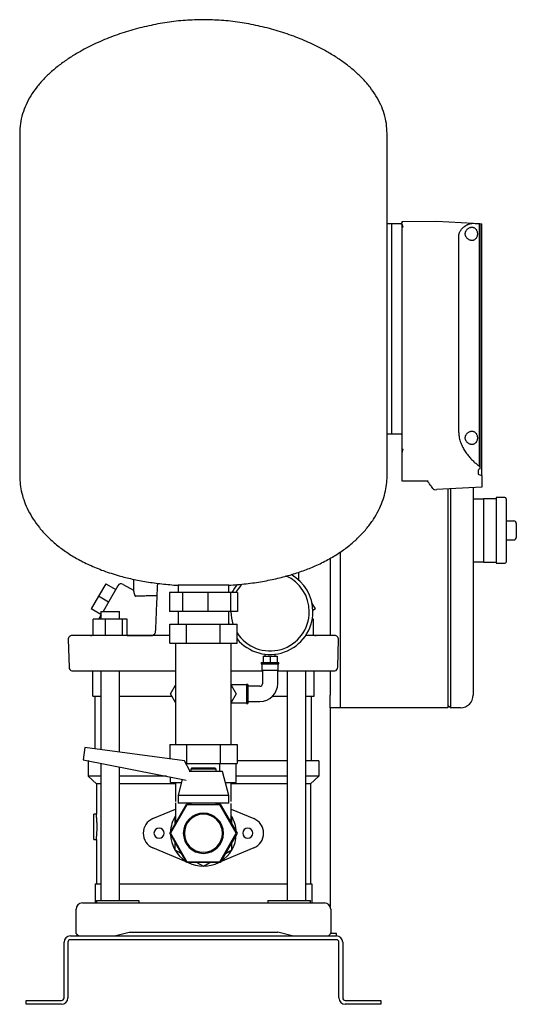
# Model space of a CAD drawing. Header units: millimetres. Extents: x 12 to 1248, y 11 to 788.
# Tile 3 of 3: x 856 to 1248, y 11 to 788. Entities that reach past the tile are written whole.
import ezdxf

# ---------------------------------------------------------------- set-up
doc = ezdxf.new("R2010")
doc.units = ezdxf.units.MM

msp = doc.modelspace()

# ---------------------------------------------------------------- linework, layer by layer
at = {"color": 7, "linetype": 'Continuous', "lineweight": 25}
for p, q in [((856.04, 698.31), (856.04, 427.72)), ((1146.04, 427.72), (1146.04, 698.31)), ((1149.84, 627.12), (1146.04, 627.12)), ((1149.84, 461.12), (1149.84, 627.12)), ((1157.84, 627.12), (1149.84, 627.12)), ((1157.84, 628.95), (1184.91, 629)), ((1157.84, 628.12), (1157.84, 628.95)), ((1157.84, 627), (1157.84, 627.12)), ((1157.84, 626.01), (1157.84, 626.27)), ((1157.84, 446.87), (1157.84, 626.01)), ((1184.96, 629), (1214.32, 627.46)), ((1218.61, 627.23), (1218.61, 435.86)), ((1218.61, 627.23), (1219.29, 627.2)), ((1219.29, 627.2), (1219.29, 435.12)), ((1219.29, 627.2), (1220.84, 627.12)), ((1220.84, 428.34), (1220.84, 627.12)), ((1202.64, 462.37), (1202.64, 617.12)), ((1149.84, 461.12), (1146.04, 461.12)), ((1156.84, 461.12), (1149.84, 461.12)), ((1157.84, 435.95), (1157.84, 446.87)), ((1157.84, 424.19), (1157.84, 435.95)), ((1217.83, 432.7), (1217.83, 429.45)), ((1219.29, 435.12), (1219.29, 433.63)), ((1220.84, 428.34), (1220.84, 419.12)), ((1157.71, 424.13), (1178.17, 424.09)), ((1178.17, 424.09), (1178.46, 424.16)), ((1183.35, 417.24), (1184.91, 417.23)), ((1220.84, 419.12), (1184.96, 417.24)), ((1194.04, 417.71), (1194.04, 265.12)), ((1196.04, 417.82), (1196.04, 265.12)), ((1214.04, 418.76), (1214.04, 265.12)), ((1214.04, 410.12), (1222.04, 410.12)), ((1232.04, 410.12), (1222.04, 410.12)), ((1222.04, 410.12), (1222.04, 400.12)), ((1239.04, 411.12), (1232.04, 411.12)), ((1232.04, 411.12), (1232.04, 385.12)), ((1240.04, 410.12), (1240.04, 360.12)), ((1222.04, 400.12), (1222.04, 385.12)), ((1240.04, 392.62), (1246.04, 392.62)), ((1248.04, 390.62), (1248.04, 379.62)), ((1222.04, 385.12), (1222.04, 370.12)), ((1232.04, 385.12), (1232.04, 359.12)), ((1240.04, 377.62), (1246.04, 377.62)), ((1109.04, 367.94), (1109.04, 265.12)), ((1109.04, 367.94), (1109.04, 255.12)), ((1222.04, 370.12), (1222.04, 360.12)), ((1101.04, 362.99), (1101.04, 302.12)), ((1222.04, 360.12), (1214.04, 360.12)), ((1222.04, 360.12), (1232.04, 360.12)), ((1232.04, 359.12), (1239.04, 359.12)), ((1076.04, 352.05), (1076.04, 346.2)), ((924.08, 343.03), (918.33, 333.07)), ((924.08, 343.03), (931.87, 338.53)), ((937.63, 342.52), (945.79, 337.81)), ((945.79, 346.57), (945.79, 337.81)), ((933.54, 341.42), (926.34, 328.96)), ((974.21, 336.12), (974.21, 321.12)), ((984.56, 336.12), (974.21, 336.12)), ((981.04, 341.75), (981.04, 336.12)), ((981.21, 341.75), (981.04, 341.75)), ((1021.04, 341.75), (981.21, 341.75)), ((984.56, 336.12), (984.56, 321.12)), ((1004.57, 336.12), (984.56, 336.12)), ((1004.57, 336.12), (1004.57, 321.12)), ((1022.5, 336.12), (1004.57, 336.12)), ((1021.04, 336.12), (1021.04, 341.75)), ((1022.5, 336.12), (1022.5, 321.12)), ((1027.86, 336.12), (1022.5, 336.12)), ((1027.86, 336.12), (1027.86, 321.12)), ((918.33, 333.07), (912.58, 323.11)), ((926.12, 328.57), (918.33, 333.07)), ((926.34, 328.96), (921.81, 321.12)), ((1089.49, 323.11), (1086.69, 327.97)), ((920.19, 318.72), (912.58, 323.11)), ((920.19, 321.12), (920.19, 315.12)), ((920.19, 321.12), (926.9, 321.12)), ((926.9, 321.12), (934.79, 321.12)), ((934.79, 315.12), (934.79, 321.12)), ((984.56, 321.12), (974.21, 321.12)), ((981.04, 321.12), (981.04, 311.12)), ((1004.57, 321.12), (984.56, 321.12)), ((1022.5, 321.12), (1004.57, 321.12)), ((1021.04, 311.12), (1021.04, 321.12)), ((1027.86, 321.12), (1022.5, 321.12)), ((1022.74, 321.12), (1022.74, 320.92)), ((1089.49, 323.11), (1087.42, 321.92)), ((914.11, 302.12), (914.11, 315.12)), ((923.9, 315.12), (914.11, 315.12)), ((919.24, 316.64), (919.03, 316.29)), ((923.9, 302.12), (923.9, 315.12)), ((937.29, 315.12), (923.9, 315.12)), ((937.29, 302.12), (937.29, 315.12)), ((940.88, 315.12), (937.29, 315.12)), ((940.88, 302.12), (940.88, 315.12)), ((974.48, 296.12), (974.48, 311.12)), ((974.48, 311.12), (987.76, 311.12)), ((987.76, 296.12), (987.76, 311.12)), ((987.76, 311.12), (1014.31, 311.12)), ((1014.31, 296.12), (1014.31, 311.12)), ((1014.31, 311.12), (1027.59, 311.12)), ((1021.39, 311.12), (1021.04, 312.37)), ((1027.59, 296.12), (1027.59, 311.12)), ((1087.96, 315.12), (1086.93, 315.12)), ((1087.96, 302.12), (1087.96, 315.12)), ((1087.96, 302.43), (1087.96, 315.12)), ((1087.96, 315.12), (1087.96, 315.12)), ((963.09, 305.14), (962.94, 304.25)), ((894.38, 299.04), (894.96, 277.04)), ((911.44, 302.12), (897.38, 302.12)), ((974.48, 302.12), (918.77, 302.12)), ((940.88, 302.12), (960.95, 302.12)), ((940.88, 302.12), (960.17, 302.12)), ((974.48, 296.12), (987.76, 296.12)), ((979.04, 296.12), (979.04, 281.12)), ((987.76, 296.12), (1014.31, 296.12)), ((1014.31, 296.12), (1027.59, 296.12)), ((1023.04, 281.12), (1023.04, 296.12)), ((1083.3, 302.12), (1081.71, 302.12)), ((1089.8, 302.12), (1090.04, 302.12)), ((1104.69, 302.12), (1090.63, 302.12)), ((1107.11, 277.04), (1107.69, 299.04)), ((979.04, 281.12), (979.04, 231.12)), ((1023.04, 231.12), (1023.04, 281.12)), ((1046.69, 280.92), (1046.69, 279.92)), ((1046.69, 280.92), (1053.69, 280.92)), ((1046.69, 279.92), (1053.69, 279.92)), ((1047.19, 279.92), (1047.19, 274.92)), ((1048.19, 285.92), (1048.19, 280.92)), ((1048.19, 285.92), (1053.69, 285.92)), ((1049.59, 287.42), (1049.59, 285.92)), ((1053.69, 285.92), (1053.69, 280.92)), ((1053.69, 285.92), (1059.19, 285.92)), ((1053.69, 280.92), (1060.69, 280.92)), ((1053.69, 279.92), (1060.69, 279.92)), ((1057.79, 285.92), (1057.79, 287.42)), ((1059.19, 285.92), (1059.19, 280.92)), ((1060.19, 274.92), (1060.19, 279.92)), ((1060.69, 279.92), (1060.69, 280.92)), ((913.69, 254.22), (913.69, 274.22)), ((920.19, 274.22), (920.19, 212.11)), ((934.79, 210.18), (934.79, 274.22)), ((1047.19, 274.92), (1053.69, 274.92)), ((1047.69, 274.92), (1047.69, 264.12)), ((1053.69, 274.92), (1060.19, 274.92)), ((1059.69, 264.12), (1059.69, 274.92)), ((1067.28, 274.22), (1067.28, 93.12)), ((1081.88, 93.12), (1081.88, 274.22)), ((1088.39, 254.22), (1088.39, 274.22)), ((1101.04, 274.22), (1101.04, 255.12)), ((1194.04, 265.12), (1194.04, 245.12)), ((1196.04, 265.12), (1196.04, 245.12)), ((1214.04, 265.12), (1214.04, 255.12)), ((975.05, 256.12), (979.04, 263.01)), ((1035.19, 263.12), (1023.04, 263.12)), ((1023.04, 263.01), (1027.02, 256.12)), ((1036.19, 263.62), (1035.19, 263.62)), ((1035.19, 263.62), (1035.19, 256.12)), ((1036.19, 263.62), (1036.19, 256.12)), ((1045.69, 262.12), (1036.19, 262.12)), ((913.69, 254.22), (920.19, 254.22)), ((915.69, 212.71), (915.69, 254.22)), ((934.79, 254.22), (976.15, 254.22)), ((979.04, 249.22), (975.05, 256.12)), ((1027.02, 256.12), (1023.04, 249.22)), ((1023.04, 249.12), (1035.19, 249.12)), ((1035.19, 256.12), (1035.19, 248.62)), ((1036.19, 256.12), (1036.19, 248.62)), ((1036.19, 250.12), (1045.69, 250.12)), ((1055.58, 254.22), (1067.28, 254.22)), ((1081.88, 254.22), (1088.39, 254.22)), ((1086.39, 203.12), (1086.39, 254.22)), ((1101.04, 245.12), (1101.04, 255.12)), ((1109.04, 255.12), (1109.04, 245.12)), ((1035.19, 248.62), (1036.19, 248.62)), ((1101.04, 245.12), (1101.04, 88.29)), ((1109.04, 245.12), (1101.04, 245.12)), ((1194.04, 245.12), (1109.04, 245.12)), ((1196.04, 245.12), (1194.04, 247.12)), ((1204.04, 245.12), (1196.04, 245.12)), ((979.04, 231.12), (979.04, 216.12)), ((1023.04, 216.12), (1023.04, 231.12)), ((907.44, 213.8), (906.13, 203.92)), ((986.2, 203.35), (907.44, 213.8)), ((974.48, 216.12), (974.48, 204.91)), ((974.48, 216.12), (987.76, 216.12)), ((987.76, 216.12), (987.76, 201.12)), ((987.76, 216.12), (1014.31, 216.12)), ((1014.31, 216.12), (1014.31, 201.12)), ((1014.31, 216.12), (1027.59, 216.12)), ((1027.59, 216.12), (1027.59, 201.12)), ((906.13, 203.92), (983.39, 188.9)), ((910.04, 203.12), (910.04, 191.12)), ((910.25, 203.12), (910.04, 203.12)), ((990.6, 194.77), (986.2, 203.35)), ((1067.28, 203.12), (1027.59, 203.12)), ((1092.04, 203.12), (1081.88, 203.12)), ((1092.04, 203.12), (1092.04, 191.12)), ((920.19, 201.18), (920.19, 93.12)), ((934.79, 93.12), (934.79, 198.34)), ((987.35, 201.12), (987.76, 201.12)), ((987.76, 201.12), (1014.31, 201.12)), ((988.04, 199.75), (988.04, 201.12)), ((1001.04, 194.77), (989.85, 194.77)), ((992.04, 197.77), (991.04, 196.77)), ((991.04, 196.77), (991.04, 194.77)), ((1001.04, 196.77), (991.04, 196.77)), ((992.04, 197.77), (1001.04, 197.77)), ((1001.04, 197.77), (1010.04, 197.77)), ((1011.04, 196.77), (1001.04, 196.77)), ((1016.04, 194.77), (1001.04, 194.77)), ((1011.04, 196.77), (1010.04, 197.77)), ((1011.04, 194.77), (1011.04, 196.77)), ((1014.03, 194.77), (1014.03, 201.12)), ((1014.31, 201.12), (1027.59, 201.12)), ((1021.04, 176.02), (1016.04, 194.77)), ((1027.02, 186.12), (1027.02, 201.12)), ((920.19, 191.12), (910.04, 191.12)), ((916.54, 185.12), (910.04, 191.12)), ((971.98, 191.12), (934.79, 191.12)), ((975.05, 186.12), (975.05, 190.52)), ((984.41, 188.67), (981.04, 176.02)), ((983.39, 188.9), (987.52, 187.96)), ((1067.28, 191.12), (1027.02, 191.12)), ((1092.04, 191.12), (1081.88, 191.12)), ((1085.54, 185.12), (1092.04, 191.12)), ((920.19, 185.12), (916.54, 185.12)), ((916.54, 185.12), (916.54, 161.12)), ((979.04, 185.12), (934.79, 185.12)), ((975.05, 186.12), (983.73, 186.12)), ((979.04, 186.12), (979.04, 171.12)), ((1018.34, 186.12), (1027.02, 186.12)), ((1023.04, 171.12), (1023.04, 186.12)), ((1067.28, 185.12), (1023.04, 185.12)), ((1085.54, 185.12), (1081.88, 185.12)), ((1085.54, 185.12), (1085.54, 106.12)), ((981.04, 176.02), (981.04, 169.77)), ((1001.04, 176.02), (981.04, 176.02)), ((1021.04, 176.02), (1001.04, 176.02)), ((1021.04, 169.77), (1021.04, 176.02)), ((961.21, 157.65), (979.04, 165.1)), ((974.48, 146.12), (987.76, 169.12)), ((988.04, 168.62), (975.05, 146.12)), ((979.04, 170.21), (979.04, 154.01)), ((1001.04, 169.77), (981.04, 169.77)), ((987.76, 169.12), (991.04, 169.12)), ((1014.03, 168.62), (988.04, 168.62)), ((991.04, 169.77), (991.04, 168.62)), ((1021.04, 169.77), (1001.04, 169.77)), ((1011.04, 168.62), (1011.04, 169.77)), ((1011.04, 169.12), (1014.31, 169.12)), ((1027.02, 146.12), (1014.03, 168.62)), ((1014.31, 169.12), (1027.59, 146.12)), ((1023.04, 154.01), (1023.04, 169.5)), ((1023.04, 165.1), (1040.86, 157.65)), ((916.54, 161.12), (914.54, 161.12)), ((914.54, 151.12), (914.54, 161.12)), ((979.04, 159.39), (978.54, 159.11)), ((978.54, 159.11), (978.54, 153.14)), ((1023.54, 159.11), (1023.04, 159.39)), ((1023.54, 153.14), (1023.54, 159.11)), ((914.54, 141.12), (914.54, 151.12)), ((914.54, 141.12), (916.54, 141.12)), ((916.54, 141.12), (916.54, 106.12)), ((987.76, 123.12), (974.48, 146.12)), ((975.05, 146.12), (988.04, 123.62)), ((1014.03, 123.62), (1027.02, 146.12)), ((1027.59, 146.12), (1014.31, 123.12)), ((987.47, 123.6), (961.21, 134.58)), ((978.54, 139.09), (978.54, 133.13)), ((978.54, 133.13), (983.7, 130.14)), ((1040.86, 134.58), (1014.6, 123.6)), ((1018.37, 130.14), (1023.54, 133.13)), ((1023.54, 133.13), (1023.54, 139.09)), ((1014.31, 123.12), (987.76, 123.12)), ((988.04, 123.62), (1014.03, 123.62)), ((991.01, 122.13), (988.64, 123.12)), ((995.87, 123.12), (1001.04, 120.13)), ((1001.04, 120.13), (1006.2, 123.12)), ((1013.43, 123.12), (1011.06, 122.13)), ((915.54, 106.12), (915.54, 91.12)), ((915.54, 106.12), (920.19, 106.12)), ((934.79, 106.12), (1067.28, 106.12)), ((1081.88, 106.12), (1086.54, 106.12)), ((1086.54, 106.12), (1086.54, 91.12)), ((900.54, 67.65), (900.54, 86.12)), ((905.54, 91.12), (925.74, 91.12)), ((916.54, 93.12), (916.54, 91.12)), ((916.54, 93.12), (937.87, 93.12)), ((925.74, 91.12), (1076.34, 91.12)), ((937.87, 93.12), (950.07, 93.12)), ((950.07, 93.12), (950.07, 91.12)), ((1052, 93.12), (1052, 91.12)), ((1052, 93.12), (1064.2, 93.12)), ((1064.2, 93.12), (1085.54, 93.12)), ((1076.34, 91.12), (1096.54, 91.12)), ((1085.54, 91.12), (1085.54, 93.12)), ((1101.54, 86.12), (1101.54, 67.65)), ((896.04, 65.12), (1106.04, 65.12)), ((930.83, 65.12), (942.34, 68.12)), ((942.34, 68.12), (1059.74, 68.12)), ((1071.24, 65.12), (1059.74, 68.12)), ((1071.04, 65.12), (1071.04, 65.17)), ((1106.04, 67.12), (1101.36, 67.12)), ((1106.04, 65.12), (1106.04, 67.12)), ((891.04, 16.12), (891.04, 60.12)), ((894.04, 60.12), (894.04, 16.12)), ((1106.04, 62.12), (896.04, 62.12)), ((1108.04, 16.12), (1108.04, 60.12)), ((1111.04, 60.12), (1111.04, 16.12)), ((861.04, 11.12), (861.04, 14.12)), ((861.04, 14.12), (866.04, 14.12)), ((866.04, 11.12), (861.04, 11.12)), ((866.04, 14.12), (889.04, 14.12)), ((889.04, 11.12), (866.04, 11.12)), ((1113.04, 14.12), (1136.04, 14.12)), ((1136.04, 11.12), (1113.04, 11.12)), ((1136.04, 14.12), (1141.04, 14.12)), ((1141.04, 11.12), (1136.04, 11.12)), ((1141.04, 14.12), (1141.04, 11.12))]:
    msp.add_line(p, q, dxfattribs=at)
at = {"color": 7, "linetype": 'Continuous', "lineweight": 25, "flags": 128}
msp.add_lwpolyline([(1156.84, 627), (1157.4, 627), (1157.84, 627)], dxfattribs=at)
at = {"color": 7, "linetype": 'Continuous', "lineweight": 25}
for centre, radius, start, end in [((1184.91, 628), 1, 87, 90.1), ((1183.35, 418.24), 1, 215.50392, 269.9), ((1184.91, 418.23), 1, 269.9, 273), ((1239.04, 410.12), 1, 360, 90), ((1246.04, 390.62), 2, 0, 90), ((1246.04, 379.62), 2, 270, 0), ((1239.04, 360.12), 1, 270, 0), ((1053.69, 320.92), 33.75, 0, 60.3989), ((936.13, 339.92), 3, 60.0187, 150), ((1053.69, 320.92), 33.75, 140.28792, 153.23255), ((1053.69, 320.92), 30.95, 135.09449, 150.58613), ((1053.69, 320.92), 30.95, 0, 66.07409), ((1053.69, 320.92), 30.95, 180, 198.45983), ((1053.69, 320.92), 33.75, 219.36755, 0), ((1053.69, 320.92), 30.95, 212.53815, 360), ((897.38, 299.12), 3, 90.0005, 181.5), ((912.03, 309.12), 7, 270, 287.29222), ((1090.04, 309.12), 7, 252.73875, 270), ((1104.69, 299.12), 3, 358.5, 89.9995), ((897.96, 277.12), 3, 181.5, 255.22026), ((1104.11, 277.12), 3, 284.75852, 358.48043), ((1045.69, 264.12), 2, 270, 0), ((1045.69, 264.12), 14, 270, 0), ((1204.04, 255.12), 10, 270, 0), ((966.04, 146.12), 12.5, 112.68809, 180), ((1001.04, 146.12), 26, 147.79577, 177.79577), ((1001.04, 146.12), 15.88, 0, 180), ((1001.04, 146.12), 15, 0, 180), ((1001.04, 146.12), 26, 2.20423, 32.20423), ((1036.04, 146.12), 12.5, 292.68809, 67.31191), ((966.04, 146.12), 4, 0, 180), ((1036.04, 146.12), 4, 0, 180), ((966.04, 146.12), 12.5, 180, 247.31191), ((966.04, 146.12), 4, 180, 0), ((1001.04, 146.12), 26, 182.20423, 237.79577), ((1001.04, 146.12), 15.88, 180, 0), ((1001.04, 146.12), 15, 180, 0), ((1001.04, 146.12), 26, 302.20423, 357.79577), ((1036.04, 146.12), 4, 180, 0), ((1001.04, 146.12), 26, 242.20423, 297.79577), ((905.54, 86.12), 5, 90, 180), ((1096.54, 86.12), 5, 0, 90), ((896.04, 60.12), 5, 90, 180), ((1106.04, 60.12), 5, 0, 90), ((896.04, 60.12), 2, 90, 180), ((1106.04, 60.12), 2, 0, 90), ((889.04, 16.12), 2, 270, 0), ((889.04, 16.12), 5, 270, 0), ((1113.04, 16.12), 5, 180, 270), ((1113.04, 16.12), 2, 180, 270)]:
    msp.add_arc(centre, radius, start, end, dxfattribs=at)
for points, knots in [([(1001.04, 788.12), (996.29, 788), (986.7, 787.78), (972.29, 786.07), (957.87, 783.43), (943.63, 779.78), (929.77, 775.2), (916.5, 769.72), (905.2, 764), (895.82, 758.34), (888.22, 753.03), (881.23, 747.35), (874.94, 741.31), (869.42, 734.92), (864.73, 728.2), (860.95, 721.16), (858.17, 713.81), (856.37, 706.16), (856.15, 700.94), (856.04, 698.31)], [0, 0, 0, 0, 0.076609, 0.154857, 0.234025, 0.313364, 0.392122, 0.469576, 0.545055, 0.596413, 0.646366, 0.694802, 0.741676, 0.787017, 0.830956, 0.873749, 0.915793, 0.957642, 1, 1, 1, 1]), ([(1146.04, 698.31), (1145.92, 700.94), (1145.7, 706.16), (1143.9, 713.81), (1141.12, 721.16), (1137.34, 728.2), (1132.65, 734.92), (1127.13, 741.31), (1120.84, 747.35), (1113.86, 753.03), (1106.25, 758.34), (1096.87, 764), (1085.57, 769.72), (1072.3, 775.2), (1058.44, 779.78), (1044.2, 783.43), (1029.78, 786.07), (1015.37, 787.78), (1005.78, 788), (1001.04, 788.12)], [0, 0, 0, 0, 0.042358, 0.084207, 0.126251, 0.169044, 0.212983, 0.258324, 0.305198, 0.353634, 0.403587, 0.454945, 0.530424, 0.607878, 0.686636, 0.765975, 0.845143, 0.923391, 1, 1, 1, 1]), ([(1157.84, 628.12), (1157.83, 628.08), (1157.83, 628.02), (1157.82, 627.93), (1157.8, 627.84), (1157.77, 627.75), (1157.73, 627.66), (1157.66, 627.55), (1157.56, 627.42), (1157.42, 627.3), (1157.28, 627.22), (1157.16, 627.17), (1157.05, 627.14), (1156.94, 627.12), (1156.87, 627.12), (1156.84, 627.12)], [0, 0, 0, 0, 0.09473, 0.1845609, 0.2696429, 0.3501525, 0.4262982, 0.4983264, 0.631992, 0.7486168, 0.8141737, 0.8742194, 0.917797, 0.9592264, 1, 1, 1, 1]), ([(1156.84, 627), (1156.86, 627), (1156.92, 627), (1157.01, 626.99), (1157.1, 626.98), (1157.18, 626.96), (1157.3, 626.93), (1157.44, 626.87), (1157.59, 626.78), (1157.7, 626.67), (1157.78, 626.54), (1157.83, 626.41), (1157.83, 626.32), (1157.84, 626.27)], [0, 0, 0, 0, 0.049939, 0.099382, 0.148872, 0.198948, 0.250132, 0.372681, 0.500013, 0.622659, 0.750115, 0.873467, 1, 1, 1, 1]), ([(1157.84, 626.01), (1157.84, 625.98), (1157.84, 625.92), (1157.85, 625.83), (1157.88, 625.72), (1157.93, 625.6), (1157.99, 625.51), (1158.02, 625.47)], [0, 0, 0, 0, 0.165958, 0.331959, 0.498952, 0.752233, 1, 1, 1, 1]), ([(1158.02, 625.47), (1158.03, 625.44), (1158.07, 625.4), (1158.12, 625.33), (1158.18, 625.25), (1158.25, 625.16), (1158.32, 625.07), (1158.4, 624.96), (1158.5, 624.84), (1158.6, 624.73), (1158.66, 624.65), (1158.68, 624.63)], [0, 0, 0, 0, 0.083697, 0.175739, 0.276081, 0.384605, 0.501121, 0.611645, 0.750604, 0.914626, 1, 1, 1, 1]), ([(1202.64, 617.12), (1202.64, 617.2), (1202.64, 617.37), (1202.66, 617.62), (1202.68, 617.88), (1202.71, 618.13), (1202.74, 618.39), (1202.79, 618.64), (1202.85, 618.89), (1202.91, 619.15), (1202.98, 619.4), (1203.16, 619.96), (1203.52, 620.81), (1204.12, 621.85), (1204.83, 622.81), (1205.59, 623.64), (1206.41, 624.41), (1207.54, 625.3), (1208.73, 626.03), (1209.91, 626.6), (1210.83, 626.95), (1211.73, 627.21), (1212.47, 627.35), (1213.05, 627.43), (1213.49, 627.46), (1213.91, 627.47), (1214.18, 627.46), (1214.32, 627.46)], [0, 0, 0, 0, 0.012117, 0.024284, 0.036513, 0.048818, 0.06121, 0.073701, 0.086304, 0.099031, 0.111892, 0.124898, 0.184763, 0.250107, 0.309389, 0.375028, 0.433855, 0.500081, 0.624465, 0.68709, 0.749847, 0.81764, 0.875036, 0.908188, 0.940062, 0.970664, 1, 1, 1, 1]), ([(1213, 613.87), (1212.93, 613.87), (1212.79, 613.87), (1212.58, 613.88), (1212.37, 613.91), (1212.16, 613.94), (1211.94, 613.99), (1211.73, 614.04), (1211.52, 614.11), (1211.1, 614.26), (1210.48, 614.55), (1209.67, 615.12), (1208.94, 615.84), (1208.41, 616.61), (1208.08, 617.3), (1207.89, 617.88), (1207.77, 618.48), (1207.73, 619.11), (1207.77, 619.73), (1207.89, 620.34), (1208.08, 620.92), (1208.4, 621.61), (1208.93, 622.38), (1209.66, 623.11), (1210.47, 623.68), (1211.17, 624), (1211.73, 624.19), (1212.15, 624.29), (1212.58, 624.35), (1212.86, 624.36), (1213, 624.37)], [0, 0, 0, 0, 0.01566, 0.031275, 0.046861, 0.062436, 0.078014, 0.093612, 0.109246, 0.124933, 0.188102, 0.249091, 0.314044, 0.374185, 0.406197, 0.436946, 0.468546, 0.499591, 0.530715, 0.562422, 0.593186, 0.625225, 0.685338, 0.750281, 0.811567, 0.875072, 0.90639, 0.937564, 0.968724, 1, 1, 1, 1]), ([(1213, 624.37), (1213.07, 624.36), (1213.2, 624.36), (1213.4, 624.35), (1213.6, 624.32), (1213.8, 624.29), (1213.99, 624.25), (1214.18, 624.19), (1214.36, 624.13), (1214.74, 623.98), (1215.28, 623.69), (1215.83, 623.2), (1216.22, 622.73), (1216.58, 622.2), (1216.96, 621.41), (1217.25, 620.31), (1217.35, 619.12), (1217.25, 617.93), (1216.96, 616.82), (1216.58, 616.04), (1216.22, 615.5), (1215.83, 615.02), (1215.28, 614.54), (1214.68, 614.21), (1214.17, 614.03), (1213.79, 613.94), (1213.4, 613.88), (1213.13, 613.87), (1213, 613.87)], [0, 0, 0, 0, 0.016024, 0.031896, 0.047633, 0.063252, 0.078771, 0.094205, 0.109575, 0.124897, 0.18867, 0.249769, 0.281384, 0.312251, 0.37479, 0.437377, 0.499809, 0.562264, 0.624905, 0.687643, 0.718675, 0.750472, 0.811615, 0.875443, 0.906051, 0.93692, 0.968191, 1, 1, 1, 1]), ([(1157.84, 460.12), (1157.84, 460.23), (1157.81, 460.36), (1157.72, 460.61), (1157.64, 460.72), (1157.44, 460.92), (1157.33, 461), (1157.08, 461.09), (1156.95, 461.12), (1156.84, 461.12)], [0, 0, 0, 0, 0.25, 0.25, 0.5, 0.5, 0.75, 0.75, 1, 1, 1, 1]), ([(1202.64, 462.37), (1202.64, 462.23), (1202.64, 461.95), (1202.66, 461.54), (1202.68, 461.12), (1202.7, 460.7), (1202.74, 460.28), (1202.78, 459.86), (1202.84, 459.45), (1202.9, 459.03), (1202.97, 458.61), (1203.14, 457.66), (1203.5, 456.17), (1204.13, 454.23), (1204.91, 452.35), (1205.78, 450.59), (1206.74, 448.88), (1208.1, 446.75), (1209.56, 444.77), (1211.07, 442.96), (1212.21, 441.68), (1213.38, 440.46), (1214.35, 439.51), (1215.13, 438.79), (1215.71, 438.27), (1216.29, 437.77), (1216.68, 437.46), (1216.87, 437.3)], [0, 0, 0, 0, 0.0124, 0.024807, 0.037228, 0.04967, 0.062141, 0.074647, 0.087196, 0.099794, 0.112449, 0.125167, 0.186834, 0.250667, 0.311763, 0.375337, 0.436902, 0.500684, 0.624947, 0.68665, 0.749369, 0.811801, 0.874688, 0.906033, 0.937357, 0.968674, 1, 1, 1, 1]), ([(1213, 452.87), (1212.93, 452.87), (1212.79, 452.87), (1212.58, 452.88), (1212.37, 452.91), (1212.16, 452.94), (1211.94, 452.99), (1211.73, 453.04), (1211.52, 453.11), (1211.1, 453.26), (1210.48, 453.55), (1209.67, 454.12), (1208.94, 454.84), (1208.41, 455.61), (1208.08, 456.3), (1207.89, 456.88), (1207.77, 457.48), (1207.73, 458.11), (1207.77, 458.73), (1207.89, 459.34), (1208.08, 459.92), (1208.4, 460.61), (1208.93, 461.38), (1209.66, 462.11), (1210.47, 462.68), (1211.17, 463), (1211.73, 463.19), (1212.15, 463.29), (1212.58, 463.35), (1212.86, 463.36), (1213, 463.37)], [0, 0, 0, 0, 0.01566, 0.031275, 0.046861, 0.062436, 0.078014, 0.093612, 0.109246, 0.124933, 0.188102, 0.249091, 0.314044, 0.374185, 0.406197, 0.436946, 0.468546, 0.499591, 0.530715, 0.562422, 0.593186, 0.625225, 0.685338, 0.750281, 0.811567, 0.875072, 0.90639, 0.937564, 0.968724, 1, 1, 1, 1]), ([(1213, 463.37), (1213.07, 463.36), (1213.2, 463.36), (1213.4, 463.35), (1213.6, 463.32), (1213.8, 463.29), (1213.99, 463.25), (1214.18, 463.19), (1214.36, 463.13), (1214.74, 462.98), (1215.28, 462.69), (1215.83, 462.2), (1216.22, 461.73), (1216.58, 461.2), (1216.96, 460.41), (1217.25, 459.31), (1217.35, 458.12), (1217.25, 456.93), (1216.96, 455.82), (1216.58, 455.04), (1216.22, 454.5), (1215.83, 454.02), (1215.28, 453.54), (1214.68, 453.21), (1214.17, 453.03), (1213.79, 452.94), (1213.4, 452.88), (1213.13, 452.87), (1213, 452.87)], [0, 0, 0, 0, 0.016024, 0.031896, 0.047633, 0.063252, 0.078771, 0.094205, 0.109575, 0.124897, 0.18867, 0.249769, 0.281384, 0.312251, 0.37479, 0.437377, 0.499809, 0.562264, 0.624905, 0.687643, 0.718675, 0.750472, 0.811615, 0.875443, 0.906051, 0.93692, 0.968191, 1, 1, 1, 1]), ([(1158.24, 448.41), (1158.22, 448.38), (1158.17, 448.31), (1158.11, 448.19), (1158.06, 448.07), (1158.01, 447.94), (1157.97, 447.8), (1157.92, 447.62), (1157.87, 447.4), (1157.84, 447.14), (1157.84, 446.96), (1157.84, 446.87)], [0, 0, 0, 0, 0.074646, 0.152435, 0.233655, 0.318558, 0.407366, 0.500274, 0.665526, 0.831819, 1, 1, 1, 1]), ([(1158.68, 449.04), (1158.65, 449.01), (1158.6, 448.94), (1158.53, 448.83), (1158.44, 448.71), (1158.34, 448.57), (1158.27, 448.46), (1158.24, 448.41)], [0, 0, 0, 0, 0.165675, 0.332392, 0.499984, 0.754209, 1, 1, 1, 1]), ([(856.04, 427.72), (856.12, 425.56), (856.28, 421.13), (857.59, 414.43), (859.71, 407.58), (862.76, 400.66), (866.71, 393.81), (871.6, 387.08), (877.44, 380.56), (884.28, 374.28), (892.16, 368.31), (901.11, 362.74), (911.16, 357.63), (922.35, 353.07), (933.72, 349.43), (945.12, 346.59), (956.4, 344.43), (968.45, 342.74), (976.76, 342.09), (981.04, 341.75)], [0, 0, 0, 0, 0.039003, 0.079969, 0.123044, 0.168399, 0.216235, 0.265872, 0.318412, 0.374173, 0.43351, 0.496816, 0.564519, 0.637073, 0.714953, 0.780208, 0.849301, 0.922481, 1, 1, 1, 1]), ([(1021.04, 341.75), (1025.64, 342.12), (1034.58, 342.83), (1047.49, 344.72), (1059.51, 347.15), (1070.66, 350.12), (1080.95, 353.57), (1090.92, 357.67), (1100.47, 362.46), (1109.47, 368.01), (1117.41, 373.96), (1124.35, 380.27), (1130.3, 386.86), (1135.28, 393.69), (1139.28, 400.6), (1142.34, 407.53), (1144.47, 414.4), (1145.79, 421.12), (1145.95, 425.55), (1146.04, 427.72)], [0, 0, 0, 0, 0.08352, 0.162003, 0.235767, 0.305124, 0.370381, 0.431839, 0.499782, 0.563307, 0.622839, 0.678776, 0.732519, 0.783228, 0.831195, 0.876667, 0.919848, 0.96091, 1, 1, 1, 1]), ([(1182.54, 417.66), (1182.47, 417.76), (1182.32, 417.96), (1181.22, 419.5), (1179.77, 421.54), (1178.54, 423.26), (1177.94, 424.09)], [0, 0, 0, 0, 0.281736, 0.56592, 0.790939, 1, 1, 1, 1]), ([(964.69, 343.38), (964.54, 339.79), (964.19, 331.41), (963.66, 318.66), (963.28, 309.51), (963.09, 305.14)], [0, 0, 0, 0, 0.281334, 0.657366, 1, 1, 1, 1]), ([(945.79, 337.81), (945.79, 337.8), (945.79, 337.8), (945.8, 337.79), (945.8, 337.76), (945.81, 337.73), (945.82, 337.69), (945.83, 337.64), (945.85, 337.58), (945.87, 337.5), (945.88, 337.42), (945.91, 337.33), (945.93, 337.23), (945.97, 337.09), (946.02, 336.87), (946.09, 336.58), (946.17, 336.24), (946.25, 335.87), (946.35, 335.46), (946.42, 335.15), (946.45, 335)], [0, 0, 0, 0, 0.039382, 0.078725, 0.118058, 0.15741, 0.196807, 0.236278, 0.275851, 0.315553, 0.355411, 0.395453, 0.435704, 0.476192, 0.561162, 0.646774, 0.733252, 0.820811, 0.909661, 1, 1, 1, 1]), ([(946.45, 335), (946.47, 334.93), (946.5, 334.77), (946.56, 334.56), (946.62, 334.36), (946.69, 334.12), (946.79, 333.86), (946.9, 333.61), (947.02, 333.42), (947.12, 333.3), (947.21, 333.24), (947.28, 333.2), (947.33, 333.2), (947.36, 333.19)], [0, 0, 0, 0, 0.08074, 0.160084, 0.238094, 0.314839, 0.452636, 0.582353, 0.69912, 0.808691, 0.875258, 0.93893, 1, 1, 1, 1]), ([(964.28, 333.48), (963.42, 333.46), (961, 333.42), (957.57, 333.36), (954.02, 333.31), (951.16, 333.26), (948.88, 333.22), (947.86, 333.2), (947.36, 333.19)], [0, 0, 0, 0, 0.101762, 0.290482, 0.474666, 0.654314, 0.829425, 1, 1, 1, 1]), ([(918.61, 315.12), (918.62, 315.25), (918.66, 315.61), (918.83, 315.93), (918.94, 316.13)], [0, 0, 0, 0, 0.3608766, 1, 1, 1, 1]), ([(920.25, 318.35), (920.02, 318.01), (919.6, 317.29), (919.09, 316.39), (918.99, 316.23), (918.94, 316.13)], [0, 0, 0, 0, 0.2198683, 0.5261732, 1, 1, 1, 1]), ([(920.25, 318.35), (919.92, 317.8), (919.45, 317.01), (919.29, 316.73), (919.24, 316.64)], [0, 0, 0, 0, 0.689715, 1, 1, 1, 1]), ([(962.94, 304.25), (962.8, 303.85), (962.63, 303.56), (962.31, 303.16), (962.2, 303.04), (961.95, 302.82), (961.82, 302.72), (961.42, 302.46), (961.13, 302.33), (960.53, 302.16), (960.22, 302.12), (959.91, 302.12)], [0, 0, 0, 0, 0.25, 0.25, 0.375, 0.375, 0.5, 0.5, 0.75, 0.75, 1, 1, 1, 1]), ([(918.77, 302.12), (917.92, 302.12), (917.12, 302.12), (915.6, 302.12), (914.9, 302.12), (913.64, 302.12), (913.08, 302.12), (912.13, 302.12), (911.74, 302.12), (911.44, 302.12)], [0, 0, 0, 0, 0.25, 0.25, 0.5, 0.5, 0.75, 0.75, 1, 1, 1, 1]), ([(1090.63, 302.12), (1090.33, 302.12), (1089.94, 302.12), (1088.98, 302.12), (1088.42, 302.12), (1087.16, 302.12), (1086.45, 302.12), (1084.95, 302.12), (1084.15, 302.12), (1083.3, 302.12)], [0, 0, 0, 0, 0.25, 0.25, 0.5, 0.5, 0.75, 0.75, 1, 1, 1, 1]), ([(897.19, 274.21), (897.19, 274.22), (897.1, 274.22), (897.43, 274.22), (898.21, 274.22), (899.42, 274.22), (900.88, 274.22), (902.48, 274.22), (904.13, 274.22), (905.75, 274.22), (907.25, 274.22), (908.5, 274.22), (909.48, 274.22), (910.18, 274.22), (910.73, 274.22), (911.04, 274.22), (911.17, 274.22)], [0, 0, 0, 0, 0.002094, 0.148679, 0.283733, 0.407257, 0.519248, 0.619708, 0.708635, 0.786029, 0.85189, 0.906218, 0.939395, 0.966085, 0.986286, 1, 1, 1, 1]), ([(911.17, 274.22), (911.21, 274.22), (911.29, 274.22), (911.42, 274.22), (911.56, 274.22), (911.71, 274.22), (911.87, 274.22), (912.04, 274.22), (912.22, 274.22), (912.4, 274.22), (912.6, 274.22), (912.8, 274.22), (913.01, 274.22), (913.23, 274.22), (913.46, 274.22), (913.69, 274.22), (913.93, 274.22), (914.32, 274.22), (915.11, 274.22), (916.13, 274.22), (917.18, 274.22), (917.9, 274.22), (918.48, 274.22), (918.83, 274.22), (918.98, 274.22)], [0, 0, 0, 0, 0.031502, 0.06287, 0.094131, 0.125311, 0.156436, 0.187529, 0.218611, 0.249704, 0.280835, 0.312046, 0.343364, 0.374748, 0.406135, 0.437451, 0.468638, 0.499723, 0.584633, 0.748983, 0.832606, 0.902159, 0.957938, 1, 1, 1, 1]), ([(918.98, 274.22), (924.28, 274.22), (934.87, 274.22), (951.17, 274.22), (965.9, 274.22), (975.25, 274.22), (979.04, 274.22)], [0, 0, 0, 0, 0.271575, 0.54315, 0.814726, 1, 1, 1, 1]), ([(1023.04, 274.22), (1026.83, 274.22), (1035.1, 274.22), (1043.26, 274.22), (1047.69, 274.22)], [0, 0, 0, 0, 0.458174, 1, 1, 1, 1]), ([(1059.69, 274.22), (1062.17, 274.22), (1070.1, 274.22), (1077.8, 274.22), (1083.09, 274.22)], [0, 0, 0, 0, 0.314051, 1, 1, 1, 1]), ([(1083.09, 274.22), (1083.18, 274.22), (1083.39, 274.22), (1083.74, 274.22), (1084.14, 274.22), (1084.6, 274.22), (1085.11, 274.22), (1085.88, 274.22), (1086.83, 274.22), (1087.72, 274.22), (1088.38, 274.22), (1088.84, 274.22), (1089.27, 274.22), (1089.66, 274.22), (1090.03, 274.22), (1090.36, 274.22), (1090.66, 274.22), (1090.82, 274.22), (1090.9, 274.22)], [0, 0, 0, 0, 0.0265012, 0.0590492, 0.0976042, 0.1421541, 0.1927269, 0.2494033, 0.3751837, 0.4995561, 0.5617556, 0.6239536, 0.6863343, 0.7490404, 0.8119079, 0.8745582, 0.9371897, 1, 1, 1, 1]), ([(1090.9, 274.22), (1090.99, 274.22), (1091.31, 274.22), (1092.02, 274.22), (1093.08, 274.22), (1094.39, 274.22), (1095.9, 274.22), (1097.45, 274.22), (1098.99, 274.22), (1100.45, 274.22), (1101.84, 274.22), (1103.07, 274.22), (1104.06, 274.22), (1104.75, 274.22), (1104.83, 274.22), (1104.88, 274.22)], [0, 0, 0, 0, 0.008825, 0.035515, 0.078347, 0.129972, 0.19435, 0.271482, 0.347747, 0.433381, 0.528385, 0.632759, 0.746502, 0.869613, 1, 1, 1, 1]), ([(917.13, 151.12), (917.13, 151.22), (917.13, 151.43), (917.13, 151.74), (917.12, 152.06), (917.12, 152.37), (917.11, 152.69), (917.11, 153.02), (917.1, 153.34), (917.09, 153.66), (917.08, 153.98), (917.07, 154.3), (917.06, 154.63), (917.03, 155.13), (917, 155.82), (916.95, 156.62), (916.89, 157.42), (916.83, 158.2), (916.77, 158.89), (916.71, 159.47), (916.67, 159.95), (916.62, 160.33), (916.6, 160.6), (916.57, 160.79), (916.56, 160.94), (916.54, 161.04), (916.54, 161.1), (916.54, 161.11), (916.54, 161.12)], [0, 0, 0, 0, 0.019774, 0.03974, 0.059899, 0.080252, 0.100798, 0.121538, 0.142472, 0.1636, 0.184923, 0.20644, 0.228153, 0.25006, 0.30924, 0.374584, 0.426709, 0.499807, 0.57223, 0.624425, 0.689979, 0.749422, 0.793102, 0.836012, 0.878155, 0.919533, 0.960147, 1, 1, 1, 1]), ([(916.54, 141.12), (916.54, 141.12), (916.54, 141.12), (916.54, 141.13), (916.54, 141.16), (916.54, 141.19), (916.55, 141.24), (916.56, 141.3), (916.56, 141.36), (916.57, 141.44), (916.58, 141.53), (916.6, 141.64), (916.61, 141.75), (916.63, 141.95), (916.67, 142.28), (916.71, 142.75), (916.77, 143.34), (916.83, 144.03), (916.89, 144.8), (916.95, 145.61), (917, 146.41), (917.04, 147.2), (917.07, 147.92), (917.09, 148.56), (917.11, 149.21), (917.12, 149.85), (917.13, 150.49), (917.13, 150.91), (917.13, 151.12)], [0, 0, 0, 0, 0.019787, 0.039762, 0.059927, 0.08028, 0.100823, 0.121555, 0.142478, 0.16359, 0.184893, 0.206387, 0.228071, 0.249947, 0.309468, 0.375099, 0.4274, 0.499815, 0.573053, 0.625157, 0.690553, 0.74977, 0.793422, 0.836293, 0.878384, 0.919697, 0.960235, 1, 1, 1, 1]), ([(902.48, 65.12), (901.84, 65.51), (901.35, 65.93), (900.7, 66.78), (900.54, 67.22), (900.54, 67.65)], [0, 0, 0, 0, 0.5, 0.5, 1, 1, 1, 1]), ([(1099.59, 65.12), (1100.23, 65.51), (1100.72, 65.93), (1101.37, 66.78), (1101.54, 67.22), (1101.54, 67.65)], [0, 0, 0, 0, 0.5, 0.5, 1, 1, 1, 1])]:
    msp.add_open_spline(points, degree=3, knots=knots, dxfattribs=at)
for points in [[(1214.32, 627.46), (1215.83, 627.38), (1217.27, 627.3), (1218.61, 627.23)], [(1216.87, 437.3), (1217.46, 436.81), (1218.04, 436.33), (1218.61, 435.86)], [(1218.61, 435.86), (1218.83, 435.61), (1219.06, 435.36), (1219.29, 435.12)], [(1219.29, 433.63), (1218.81, 433.32), (1218.32, 433.01), (1217.83, 432.7)], [(1217.83, 429.45), (1218.82, 429.07), (1219.83, 428.7), (1220.84, 428.34)]]:
    msp.add_open_spline(points, degree=3, dxfattribs=at)

doc.saveas('drawing.dxf')
